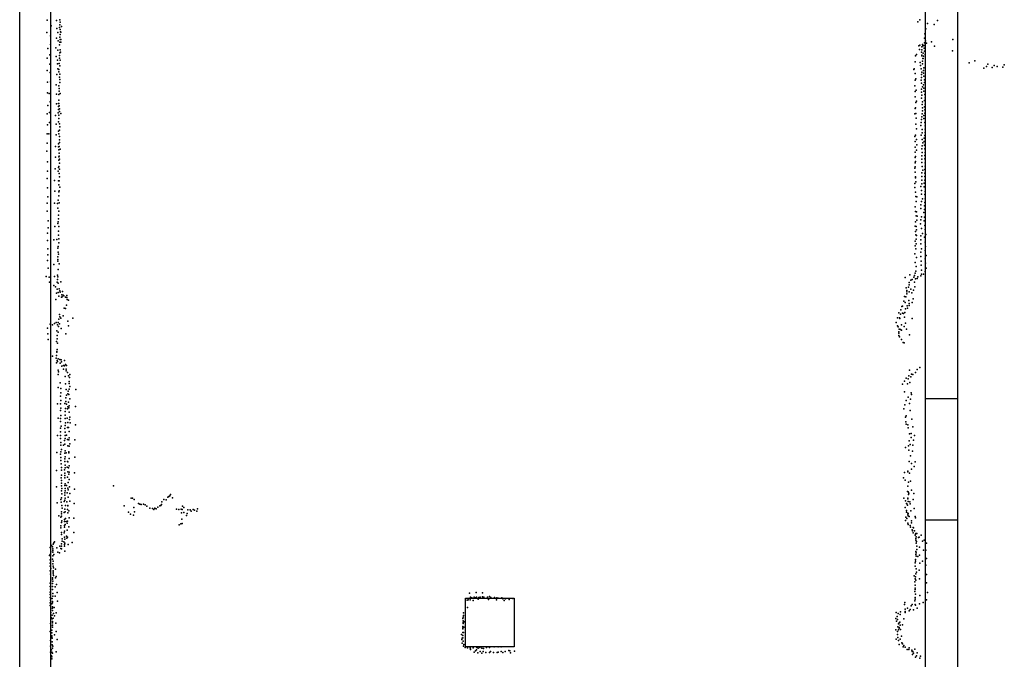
# Model space of a CAD drawing. Extents: x -16507 to -4451, y -8783 to 31162.
# Tile 6 of 11: x -16507 to -6970, y 11188 to 17384. Entities that reach past the tile are written whole.
import ezdxf

# ---------------------------------------------------------------- set-up
doc = ezdxf.new("R2010")
doc.units = 0
for name, color, linetype in [('P', 9, 'continuous'), ('ROOMS', 1, 'continuous'), ('WALLS', 3, 'continuous'), ('WINDOWS', 6, 'continuous')]:
    doc.layers.add(name, color=color, linetype=linetype)

msp = doc.modelspace()

# ---------------------------------------------------------------- linework, layer by layer
at = {"layer": 'P'}
for p in [(-16241, 17379), (-16151, 17376), (-16119, 17382), (-16116, 17360), (-7808, 17362), (-7787, 17382), (-7617, 17376), (-16201, 17324), (-16146, 17299), (-16122, 17308), (-16118, 17335), (-16115, 17289), (-16110, 17267), (-16108, 17262), (-16102, 17316), (-7730, 17295), (-7713, 17346), (-7650, 17338), (-16243, 17259), (-16207, 17228), (-16151, 17203), (-16136, 17259), (-16133, 17180), (-16117, 17215), (-16116, 17192), (-16115, 17241), (-16109, 17190), (-16107, 17167), (-7742, 17206), (-7741, 17246), (-7734, 17178), (-7676, 17170), (-7470, 17191), (-16233, 17103), (-16208, 17142), (-16157, 17110), (-16137, 17087), (-16121, 17139), (-16117, 17166), (-16114, 17093), (-7798, 17129), (-7791, 17096), (-7788, 17138), (-7769, 17119), (-7768, 17092), (-7762, 17143), (-7758, 17131), (-7746, 17133), (-7746, 17107), (-7744, 17158), (-7744, 17078), (-7724, 17156), (-7645, 17127), (-7473, 17081), (-16240, 17011), (-16216, 17042), (-16152, 17028), (-16141, 16990), (-16122, 17012), (-16121, 17038), (-16117, 17062), (-16116, 16990), (-16110, 17070), (-7830, 17034), (-7822, 17046), (-7771, 17068), (-7770, 17040), (-7769, 17033), (-7763, 16982), (-7759, 17007), (-7756, 17006), (-7755, 17058), (-7752, 17029), (-7736, 17045), (-7257, 16986), (-16239, 16890), (-16214, 16954), (-16142, 16955), (-16137, 16909), (-16129, 16902), (-16123, 16959), (-16118, 16937), (-7847, 16902), (-7844, 16906), (-7833, 16975), (-7784, 16969), (-7783, 16941), (-7775, 16908), (-7763, 16955), (-7752, 16892), (-7749, 16918), (-7309, 16965), (-7167, 16914), (-7144, 16930), (-7130, 16952), (-7087, 16920), (-7068, 16939), (-7039, 16931), (-6984, 16922), (-6970, 16945), (-16210, 16872), (-16148, 16854), (-16126, 16878), (-16122, 16828), (-16119, 16857), (-16117, 16805), (-7835, 16861), (-7835, 16799), (-7828, 16811), (-7776, 16798), (-7773, 16851), (-7772, 16823), (-7769, 16876), (-7754, 16866), (-7749, 16835), (-7743, 16802), (-16237, 16777), (-16209, 16781), (-16153, 16752), (-16127, 16743), (-16124, 16690), (-16123, 16718), (-16118, 16776), (-7838, 16744), (-7824, 16701), (-7772, 16767), (-7772, 16710), (-7762, 16733), (-7752, 16752), (-7749, 16721), (-7749, 16692), (-7744, 16775), (-16238, 16674), (-16221, 16668), (-16151, 16661), (-16128, 16659), (-16127, 16603), (-16115, 16668), (-7833, 16688), (-7833, 16637), (-7819, 16595), (-7771, 16681), (-7771, 16623), (-7770, 16651), (-7743, 16601), (-7741, 16658), (-7738, 16626), (-16233, 16552), (-16213, 16588), (-16151, 16569), (-16132, 16513), (-16131, 16572), (-16131, 16543), (-16128, 16573), (-16123, 16549), (-16122, 16521), (-7832, 16523), (-7829, 16531), (-7828, 16582), (-7767, 16561), (-7763, 16500), (-7762, 16529), (-7761, 16588), (-7742, 16540), (-7740, 16509), (-7735, 16565), (-16239, 16471), (-16217, 16485), (-16160, 16454), (-16134, 16482), (-16129, 16427), (-16126, 16459), (-16121, 16493), (-16109, 16474), (-7836, 16471), (-7826, 16475), (-7823, 16429), (-7772, 16416), (-7768, 16443), (-7766, 16471), (-7750, 16456), (-7749, 16425), (-7739, 16478), (-16236, 16364), (-16218, 16387), (-16152, 16371), (-16131, 16395), (-16122, 16314), (-16121, 16374), (-16119, 16346), (-7827, 16373), (-7820, 16327), (-7779, 16360), (-7776, 16388), (-7766, 16319), (-7739, 16386), (-7738, 16355), (-7737, 16322), (-16239, 16278), (-16223, 16279), (-16155, 16267), (-16132, 16304), (-16127, 16278), (-16122, 16252), (-16121, 16221), (-7836, 16253), (-7831, 16265), (-7820, 16223), (-7776, 16264), (-7765, 16287), (-7764, 16224), (-7746, 16235), (-7740, 16262), (-7737, 16291), (-16239, 16186), (-16160, 16154), (-16131, 16181), (-16131, 16152), (-16128, 16123), (-16125, 16154), (-16120, 16193), (-16116, 16130), (-7835, 16150), (-7833, 16203), (-7820, 16119), (-7818, 16172), (-7769, 16131), (-7767, 16162), (-7759, 16189), (-7746, 16203), (-7742, 16167), (-7741, 16134), (-16244, 16110), (-16160, 16053), (-16128, 16054), (-16127, 16023), (-16125, 16091), (-16123, 16063), (-16122, 16032), (-7835, 16099), (-7834, 16048), (-7831, 16059), (-7769, 16033), (-7768, 16065), (-7766, 16096), (-7741, 16069), (-7741, 16035), (-7738, 16098), (-16238, 16006), (-16164, 15940), (-16132, 15951), (-16126, 15962), (-16122, 15934), (-16121, 15995), (-7838, 15944), (-7834, 15997), (-7832, 15958), (-7829, 16010), (-7768, 15999), (-7764, 15962), (-7739, 15932), (-7737, 15965), (-7736, 15997), (-16240, 15844), (-16236, 15915), (-16134, 15916), (-16124, 15893), (-16122, 15860), (-7834, 15907), (-7831, 15860), (-7831, 15851), (-7770, 15900), (-7770, 15866), (-7760, 15926), (-7740, 15865), (-7739, 15898), (-16237, 15755), (-16168, 15825), (-16130, 15824), (-16128, 15784), (-16125, 15821), (-16118, 15760), (-7837, 15797), (-7837, 15758), (-7826, 15814), (-7778, 15768), (-7769, 15795), (-7768, 15829), (-7745, 15799), (-7745, 15764), (-7740, 15830), (-16234, 15666), (-16165, 15723), (-16128, 15678), (-16126, 15716), (-16125, 15726), (-7831, 15714), (-7827, 15670), (-7816, 15669), (-7773, 15729), (-7772, 15693), (-7763, 15649), (-7741, 15690), (-7735, 15720), (-7735, 15648), (-16239, 15607), (-16169, 15605), (-16139, 15604), (-16137, 15559), (-16134, 15635), (-16124, 15610), (-7834, 15570), (-7825, 15623), (-7778, 15590), (-7777, 15553), (-7773, 15621), (-7743, 15545), (-7742, 15580), (-7739, 15614), (-16239, 15530), (-16131, 15453), (-16130, 15491), (-16129, 15530), (-7830, 15526), (-7823, 15485), (-7822, 15522), (-7815, 15481), (-7773, 15474), (-7751, 15516), (-7743, 15469), (-16232, 15367), (-16231, 15434), (-16167, 15381), (-16137, 15408), (-16134, 15424), (-16127, 15380), (-7835, 15384), (-7829, 15424), (-7824, 15381), (-7818, 15442), (-7781, 15407), (-7780, 15444), (-7771, 15360), (-7745, 15434), (-7739, 15389), (-16238, 15316), (-16132, 15335), (-16131, 15296), (-16127, 15262), (-7830, 15331), (-7827, 15299), (-7822, 15347), (-7820, 15293), (-7780, 15291), (-7761, 15311), (-7744, 15277), (-7737, 15350), (-7731, 15303), (-16237, 15243), (-16233, 15165), (-16175, 15250), (-16147, 15254), (-16137, 15169), (-16135, 15187), (-16128, 15221), (-7832, 15239), (-7832, 15194), (-7827, 15165), (-7823, 15257), (-7823, 15211), (-7780, 15251), (-7780, 15212), (-7771, 15164), (-7735, 15229), (-7732, 15187), (-16233, 15105), (-16137, 15087), (-16134, 15132), (-16131, 15111), (-7836, 15114), (-7821, 15079), (-7778, 15130), (-7778, 15089), (-7736, 15149), (-7726, 15098), (-16237, 15050), (-16232, 14976), (-16176, 15011), (-16138, 15061), (-16137, 15045), (-16124, 15018), (-7832, 15030), (-7824, 14992), (-7775, 15045), (-7775, 15005), (-7736, 15067), (-7734, 15025), (-7728, 14976), (-16251, 14897), (-16221, 14888), (-16170, 14897), (-16142, 14909), (-16138, 14892), (-16133, 14964), (-7929, 14885), (-7885, 14912), (-7847, 14890), (-7840, 14904), (-7835, 14929), (-7826, 14947), (-7808, 14892), (-7779, 14903), (-7772, 14917), (-7771, 14958), (-7753, 14918), (-7737, 14943), (-16219, 14841), (-16175, 14807), (-16159, 14795), (-16144, 14840), (-16141, 14867), (-16135, 14831), (-16107, 14845), (-7920, 14785), (-7898, 14793), (-7893, 14838), (-7892, 14816), (-7874, 14860), (-7862, 14868), (-7839, 14841), (-7838, 14795), (-7829, 14872), (-7814, 14877), (-16150, 14735), (-16145, 14772), (-16135, 14740), (-16127, 14705), (-16124, 14776), (-16118, 14757), (-16115, 14743), (-16103, 14696), (-16098, 14719), (-16096, 14699), (-16093, 14749), (-16086, 14716), (-16080, 14710), (-16064, 14695), (-16051, 14712), (-16049, 14692), (-7937, 14703), (-7925, 14698), (-7913, 14761), (-7913, 14748), (-7913, 14729), (-7891, 14748), (-7875, 14773), (-7865, 14737), (-7851, 14765), (-16158, 14674), (-16052, 14618), (-16046, 14673), (-16035, 14665), (-7961, 14605), (-7955, 14609), (-7944, 14658), (-7930, 14644), (-7912, 14613), (-7894, 14663), (-7893, 14616), (-7890, 14633), (-7863, 14644), (-7854, 14680), (-16122, 14529), (-16118, 14506), (-16087, 14515), (-16076, 14590), (-16063, 14585), (-7991, 14545), (-7977, 14532), (-7972, 14572), (-7956, 14541), (-7946, 14537), (-7937, 14502), (-7935, 14548), (-7927, 14584), (-7909, 14590), (-16211, 14433), (-16188, 14427), (-16170, 14439), (-16154, 14450), (-16142, 14426), (-16133, 14450), (-16132, 14411), (-16126, 14483), (-16122, 14438), (-16108, 14493), (-16040, 14462), (-16034, 14418), (-15993, 14492), (-8016, 14449), (-8006, 14494), (-8003, 14418), (-7997, 14408), (-7985, 14494), (-7981, 14489), (-7967, 14426), (-7941, 14410), (-7927, 14444), (-7864, 14488), (-16237, 14394), (-16233, 14340), (-16146, 14371), (-16145, 14324), (-16135, 14358), (-16106, 14392), (-16060, 14340), (-7993, 14346), (-7992, 14324), (-7990, 14359), (-7988, 14387), (-7984, 14311), (-7977, 14382), (-7967, 14377), (-7918, 14385), (-7889, 14332), (-16231, 14286), (-16149, 14267), (-16145, 14293), (-16140, 14249), (-7965, 14285), (-7950, 14255), (-7939, 14253), (-16188, 14123), (-16150, 14132), (-16147, 14169), (-16147, 14164), (-16145, 14190), (-16155, 14104), (-16149, 14060), (-16144, 14081), (-16140, 14074), (-16135, 14099), (-16118, 14091), (-16115, 14057), (-16104, 14090), (-16101, 14068), (-16098, 14027), (-16081, 14034), (-16074, 14082), (-16073, 14029), (-16064, 14042), (-16054, 14034), (-16135, 13990), (-16135, 13947), (-16131, 13972), (-16082, 13999), (-16065, 13927), (-16058, 13998), (-16056, 13983), (-16043, 13966), (-16035, 13934), (-16021, 13945), (-7896, 13934), (-7889, 13990), (-7869, 13949), (-7856, 13948), (-7829, 13965), (-7813, 13996), (-7787, 14014), (-16116, 13866), (-16064, 13856), (-16027, 13860), (-16026, 13878), (-16025, 13918), (-16021, 13831), (-7956, 13852), (-7938, 13883), (-7920, 13912), (-7908, 13857), (-7901, 13904), (-7886, 13869), (-7876, 13923), (-16134, 13820), (-16110, 13736), (-16108, 13810), (-16108, 13770), (-16056, 13801), (-16054, 13746), (-16042, 13759), (-16038, 13784), (-16032, 13754), (-16028, 13803), (-15963, 13802), (-7936, 13777), (-7873, 13768), (-7870, 13752), (-16139, 13663), (-16111, 13663), (-16108, 13694), (-16069, 13664), (-16061, 13684), (-16060, 13721), (-16054, 13658), (-16033, 13678), (-16028, 13643), (-16022, 13711), (-7932, 13654), (-7921, 13695), (-7902, 13726), (-7889, 13664), (-7880, 13709), (-16113, 13597), (-16108, 13550), (-16107, 13619), (-16065, 13587), (-16065, 13552), (-16062, 13616), (-16045, 13614), (-16040, 13632), (-16032, 13622), (-16027, 13582), (-15966, 13635), (-7944, 13613), (-7922, 13545), (-7881, 13597), (-16135, 13523), (-16112, 13491), (-16110, 13520), (-16066, 13452), (-16065, 13519), (-16063, 13479), (-16047, 13524), (-16039, 13482), (-16025, 13512), (-16020, 13533), (-16017, 13477), (-15967, 13460), (-7927, 13533), (-7925, 13488), (-7920, 13464), (-7903, 13460), (-7865, 13514), (-16142, 13355), (-16113, 13426), (-16112, 13390), (-16110, 13356), (-16106, 13446), (-16068, 13424), (-16066, 13356), (-16065, 13387), (-16052, 13360), (-16044, 13434), (-16034, 13434), (-16028, 13394), (-7902, 13431), (-7889, 13373), (-7873, 13376), (-7855, 13441), (-7839, 13357), (-16112, 13327), (-16109, 13261), (-16107, 13288), (-16081, 13261), (-16073, 13307), (-16069, 13270), (-16067, 13328), (-16044, 13317), (-16041, 13257), (-16030, 13314), (-16027, 13333), (-16022, 13276), (-15973, 13313), (-7892, 13305), (-7883, 13268), (-7873, 13337), (-7856, 13261), (-7848, 13311), (-16146, 13190), (-16110, 13174), (-16107, 13197), (-16103, 13221), (-16070, 13184), (-16066, 13206), (-16057, 13189), (-16032, 13187), (-16031, 13196), (-16029, 13252), (-7928, 13238), (-7899, 13254), (-7896, 13212), (-7859, 13203), (-16108, 13142), (-16107, 13113), (-16105, 13080), (-16071, 13103), (-16070, 13128), (-16066, 13150), (-16066, 13069), (-16044, 13105), (-16041, 13099), (-16029, 13132), (-15973, 13147), (-7893, 13105), (-7879, 13160), (-7869, 13084), (-7834, 13102), (-16151, 13017), (-16103, 12972), (-16101, 13046), (-16101, 13020), (-16072, 13022), (-16069, 12992), (-16066, 13042), (-16048, 13050), (-16042, 13003), (-16034, 13043), (-16030, 12982), (-16029, 13063), (-16026, 12999), (-15976, 12994), (-7938, 12997), (-7904, 13009), (-7903, 13002), (-7887, 12992), (-7869, 13028), (-7844, 13054), (-16104, 12947), (-16103, 12919), (-16102, 12895), (-16071, 12969), (-16069, 12944), (-16067, 12888), (-16045, 12952), (-16037, 12901), (-16027, 12928), (-7946, 12944), (-7929, 12923), (-7897, 12903), (-7880, 12914), (-16150, 12857), (-16101, 12867), (-16101, 12818), (-16100, 12841), (-16098, 12790), (-16070, 12870), (-16070, 12799), (-16067, 12841), (-16067, 12818), (-16053, 12871), (-16046, 12799), (-16039, 12846), (-16037, 12829), (-16025, 12859), (-16021, 12794), (-15975, 12836), (-15599, 12868), (-15047, 12783), (-7908, 12812), (-7904, 12864), (-7902, 12809), (-7898, 12783), (-7895, 12797), (-7868, 12826), (-7847, 12795), (-16145, 12702), (-16108, 12735), (-16106, 12710), (-16102, 12751), (-16076, 12716), (-16070, 12777), (-16069, 12730), (-16067, 12749), (-16049, 12713), (-16037, 12758), (-16021, 12720), (-15979, 12698), (-15428, 12748), (-15415, 12747), (-15398, 12736), (-15357, 12698), (-15343, 12690), (-15329, 12686), (-15306, 12689), (-15132, 12687), (-15129, 12714), (-15112, 12734), (-15089, 12733), (-15073, 12757), (-15063, 12764), (-15054, 12772), (-15026, 12753), (-7942, 12749), (-7926, 12723), (-7917, 12697), (-7914, 12695), (-7904, 12748), (-7903, 12743), (-7901, 12717), (-7884, 12712), (-7882, 12693), (-7852, 12735), (-16103, 12598), (-16102, 12616), (-16100, 12679), (-16096, 12652), (-16076, 12609), (-16069, 12642), (-16066, 12617), (-16062, 12677), (-16043, 12640), (-16042, 12674), (-16040, 12676), (-16040, 12605), (-16032, 12626), (-15495, 12675), (-15454, 12613), (-15432, 12592), (-15401, 12659), (-15394, 12615), (-15292, 12683), (-15275, 12670), (-15245, 12652), (-15221, 12649), (-15206, 12638), (-15199, 12651), (-15186, 12646), (-15169, 12661), (-15150, 12674), (-15140, 12678), (-14987, 12643), (-14964, 12638), (-14944, 12642), (-14938, 12606), (-14932, 12638), (-14930, 12672), (-14918, 12609), (-14916, 12659), (-14885, 12600), (-14878, 12634), (-14857, 12634), (-14845, 12622), (-14827, 12638), (-14815, 12633), (-14792, 12624), (-14786, 12646), (-7930, 12658), (-7918, 12630), (-7917, 12614), (-7909, 12682), (-7906, 12602), (-7901, 12601), (-7875, 12625), (-7842, 12648), (-16127, 12577), (-16109, 12563), (-16102, 12575), (-16102, 12513), (-16099, 12530), (-16073, 12543), (-16073, 12523), (-16067, 12495), (-16064, 12552), (-16058, 12521), (-16047, 12506), (-16043, 12525), (-16028, 12557), (-15982, 12556), (-15405, 12585), (-14945, 12500), (-14935, 12544), (-14934, 12502), (-14891, 12582), (-7926, 12532), (-7925, 12563), (-7913, 12553), (-7906, 12587), (-7904, 12507), (-7900, 12576), (-7892, 12570), (-7870, 12530), (-7870, 12510), (-7832, 12572), (-7830, 12557), (-16109, 12462), (-16108, 12481), (-16103, 12416), (-16076, 12412), (-16074, 12466), (-16074, 12428), (-16072, 12483), (-16047, 12439), (-16032, 12472), (-15982, 12416), (-14963, 12491), (-7902, 12493), (-7882, 12483), (-7878, 12469), (-7862, 12443), (-7858, 12431), (-7853, 12414), (-7852, 12463), (-7849, 12461), (-7841, 12433), (-7831, 12401), (-7826, 12405), (-7817, 12406), (-16182, 12303), (-16177, 12315), (-16170, 12325), (-16103, 12306), (-16102, 12396), (-16096, 12353), (-16094, 12331), (-16080, 12325), (-16073, 12371), (-16070, 12351), (-16068, 12313), (-16054, 12382), (-16051, 12361), (-16044, 12371), (-15997, 12318), (-7833, 12389), (-7827, 12359), (-7826, 12342), (-7825, 12311), (-7824, 12374), (-7819, 12330), (-7802, 12366), (-7794, 12371), (-7774, 12390), (-7761, 12333), (-7745, 12343), (-7724, 12312), (-16212, 12272), (-16204, 12229), (-16198, 12291), (-16188, 12276), (-16187, 12257), (-16187, 12240), (-16187, 12224), (-16147, 12267), (-16138, 12227), (-16121, 12220), (-16118, 12283), (-16109, 12260), (-16103, 12258), (-16102, 12283), (-16073, 12301), (-16072, 12282), (-16071, 12235), (-16036, 12300), (-7827, 12233), (-7823, 12218), (-7818, 12282), (-7818, 12251), (-7791, 12273), (-7754, 12245), (-7730, 12246), (-16217, 12192), (-16212, 12203), (-16210, 12152), (-16210, 12120), (-16188, 12159), (-16187, 12191), (-16181, 12137), (-16176, 12203), (-7835, 12121), (-7831, 12153), (-7831, 12139), (-7828, 12202), (-7823, 12187), (-7807, 12182), (-7791, 12197), (-7789, 12119), (-7762, 12137), (-7724, 12163), (-16212, 12044), (-16211, 12089), (-16204, 12066), (-16187, 12111), (-16183, 12031), (-16182, 12091), (-16181, 12044), (-16180, 12074), (-16160, 12062), (-7832, 12091), (-7827, 12017), (-7824, 12063), (-7821, 12032), (-7794, 12050), (-7731, 12099), (-16213, 11926), (-16209, 12011), (-16206, 11948), (-16189, 11978), (-16189, 11922), (-16188, 11963), (-16185, 11946), (-16183, 12016), (-16180, 11999), (-16160, 11976), (-16153, 11991), (-7844, 11996), (-7837, 11937), (-7832, 11968), (-7831, 11985), (-7827, 11955), (-7790, 11967), (-7725, 12010), (-7723, 11928), (-16210, 11894), (-16210, 11839), (-16208, 11866), (-16188, 11893), (-16188, 11865), (-16162, 11889), (-16149, 11911), (-16145, 11835), (-12149, 11829), (-12087, 11834), (-12024, 11833), (-7838, 11845), (-7834, 11907), (-7834, 11877), (-7833, 11863), (-7715, 11834), (-16213, 11815), (-16211, 11786), (-16211, 11733), (-16209, 11759), (-16193, 11777), (-16190, 11748), (-16190, 11736), (-16187, 11825), (-16187, 11798), (-16163, 11800), (-16141, 11751), (-12174, 11762), (-12164, 11765), (-12143, 11764), (-12140, 11790), (-12129, 11783), (-12116, 11756), (-12105, 11788), (-12095, 11784), (-12082, 11788), (-12067, 11771), (-12060, 11785), (-12047, 11788), (-12025, 11793), (-12012, 11789), (-11977, 11789), (-11966, 11768), (-11956, 11795), (-11942, 11787), (-11907, 11787), (-11889, 11765), (-11886, 11784), (-11872, 11780), (-11837, 11783), (-11826, 11773), (-11815, 11758), (-11801, 11774), (-11766, 11766), (-11731, 11776), (-7932, 11739), (-7838, 11755), (-7833, 11786), (-7833, 11771), (-7831, 11817), (-7789, 11805), (-7755, 11738), (-7723, 11765), (-16210, 11708), (-16206, 11641), (-16204, 11677), (-16194, 11726), (-16188, 11697), (-16188, 11684), (-16188, 11660), (-16174, 11690), (-16154, 11638), (-12208, 11637), (-12170, 11688), (-8018, 11642), (-7977, 11649), (-7938, 11718), (-7931, 11651), (-7930, 11674), (-7930, 11642), (-7907, 11683), (-7891, 11658), (-7883, 11671), (-7873, 11705), (-7863, 11719), (-7850, 11666), (-7835, 11717), (-7830, 11712), (-7813, 11682), (-7793, 11725), (-16203, 11591), (-16192, 11579), (-16191, 11615), (-16190, 11555), (-16189, 11542), (-16183, 11585), (-16180, 11630), (-16169, 11610), (-12213, 11583), (-12212, 11596), (-12212, 11545), (-12211, 11559), (-12207, 11611), (-12201, 11550), (-8020, 11584), (-8014, 11556), (-8009, 11601), (-8003, 11573), (-7999, 11631), (-7988, 11541), (-7983, 11546), (-7979, 11621), (-7944, 11579), (-16211, 11458), (-16209, 11536), (-16205, 11511), (-16197, 11469), (-16194, 11445), (-16190, 11498), (-16188, 11519), (-16157, 11538), (-16152, 11457), (-12216, 11505), (-12215, 11494), (-12214, 11482), (-12213, 11446), (-12211, 11533), (-12209, 11446), (-12205, 11498), (-8021, 11472), (-8005, 11456), (-8000, 11501), (-7996, 11531), (-7995, 11473), (-7989, 11496), (-7987, 11489), (-7978, 11519), (-7976, 11477), (-7955, 11522), (-16207, 11369), (-16197, 11415), (-16196, 11403), (-16193, 11391), (-16191, 11358), (-16169, 11425), (-16144, 11378), (-12226, 11427), (-12223, 11381), (-12222, 11393), (-12214, 11419), (-12213, 11395), (-12211, 11362), (-8016, 11383), (-8006, 11427), (-8000, 11399), (-7994, 11371), (-7979, 11383), (-7967, 11413), (-16209, 11256), (-16208, 11316), (-16198, 11280), (-16194, 11258), (-16193, 11328), (-16189, 11295), (-16187, 11315), (-16153, 11259), (-12222, 11343), (-12209, 11314), (-12206, 11331), (-12192, 11301), (-12170, 11299), (-12145, 11298), (-12139, 11286), (-12139, 11281), (-12114, 11298), (-12104, 11257), (-12093, 11269), (-12083, 11280), (-12078, 11301), (-12065, 11294), (-12049, 11301), (-12047, 11263), (-12032, 11297), (-12019, 11263), (-12016, 11291), (-11986, 11303), (-11955, 11302), (-11945, 11264), (-11919, 11255), (-11912, 11307), (-11882, 11254), (-11873, 11309), (-11871, 11258), (-11843, 11307), (-11843, 11263), (-11806, 11263), (-11768, 11273), (-11759, 11271), (-11714, 11267), (-7989, 11330), (-7962, 11348), (-7958, 11344), (-7957, 11339), (-7949, 11307), (-7942, 11322), (-7931, 11305), (-7911, 11284), (-7895, 11281), (-7892, 11299), (-7867, 11275), (-7864, 11262), (-7856, 11262), (-7837, 11287), (-16200, 11222), (-16197, 11191), (-16196, 11210), (-16190, 11246), (-12068, 11250), (-12031, 11246), (-11993, 11253), (-11956, 11253), (-11827, 11252), (-11753, 11251), (-7860, 11233), (-7851, 11247), (-7829, 11208), (-7821, 11222), (-7814, 11249), (-7788, 11197), (-7783, 11219)]:
    msp.add_point(p, dxfattribs=at)
at = {"layer": 'ROOMS'}
for points in [[(-7735.54, 17755.7), (-7735.54, 21900.6), (-7735.54, 22167.1), (-7740.66, 22167.1), (-7740.66, 23522.4), (-7740.66, 24802.2), (-7740.66, 25705.3), (-7740.66, 27472.4), (-8724.72, 27472.4), (-8664.72, 27468.2), (-8664.72, 27230.2), (-16206.7, 27230.2), (-16206.7, -3761.03)], [(-7734.08, 4616.12), (-7734.08, 17755.7)]]:
    msp.add_lwpolyline(points, dxfattribs=at)
at = {"layer": 'WALLS'}
for points in [[(-16206.7, 27230.2), (-16206.7, -3761.03), (-16356.7, -3821.03), (-16506.7, -3821.03), (-16506.7, 27230.2), (-16356.7, 27230.2)], [(-7424.08, 17605.7), (-7424.08, 4766.12), (-7568.58, 4616.12), (-7734.08, 4616.12), (-7734.08, 17755.7), (-7568.58, 17755.7)], [(-12187.4, 11779.4), (-11717.4, 11779.4), (-11717.4, 11309.4), (-12187.4, 11309.4), (-12187.4, 11779.4)]]:
    msp.add_lwpolyline(points, dxfattribs=at)
at = {"layer": 'WINDOWS'}
msp.add_lwpolyline([(-7424.08, 13714.2), (-7424.08, 12534.2), (-7734.08, 12534.2), (-7734.08, 13714.2), (-7424.08, 13714.2)], dxfattribs=at)

doc.saveas('drawing.dxf')
